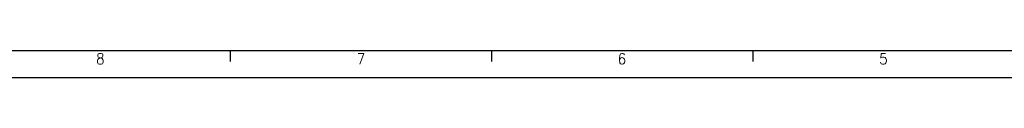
# Model space of a CAD drawing. Header units: millimetres. Extents: x -418 to 1025, y -151 to 443.
# Tile 27 of 52: x 42.8 to 223.41, y -150.5 to -145.5. Entities that reach past the tile are written whole.
import ezdxf

# ---------------------------------------------------------------- set-up
doc = ezdxf.new("R2010")
doc.units = ezdxf.units.MM
doc.layers.add('1', color=7, linetype='Continuous')
doc.styles.add('CONVERTER_12', font='txt.shx', dxfattribs={"width": 0.9})

# ---------------------------------------------------------------- blocks, each defined once
blk = doc.blocks.new('_A1', base_point=(416.98, -145.5))
at = {"layer": '1', "color": 7, "linetype": 'Continuous'}
blk.add_line((-398.02, -145.5), (416.98, -145.5), dxfattribs=at)
at = {"layer": '1', "color": 2, "linetype": 'Continuous'}
for p, q in [((81.39, -145.55), (81.39, -147.55)), ((129.33, -145.55), (129.33, -147.55)), ((177.27, -145.55), (177.27, -147.55)), ((-418.02, -150.5), (421.98, -150.5))]:
    blk.add_line(p, q, dxfattribs=at)
at = {"layer": '1', "color": 2, "char_height": 2, "attachment_point": 4, "line_spacing_factor": 1.20048, "style": 'CONVERTER_12'}
for s, insert in [('8', (56.83, -147.05)), ('7', (104.63, -147.05)), ('6', (152.49, -147.05)), ('5', (200.46, -147.05))]:
    blk.add_mtext(s, dxfattribs=dict(at, insert=insert))

msp = doc.modelspace()

# ---------------------------------------------------------------- block references
msp.add_blockref('_A1', (416.98, -145.5))

doc.saveas('drawing.dxf')
